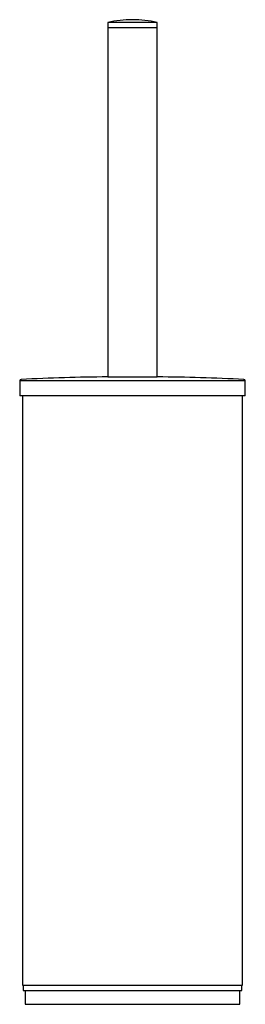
# Model space of a CAD drawing. Header units: millimetres. Extents: x 3922.549 to 3922.631, y 1952.502 to 1952.861.
import ezdxf

# ---------------------------------------------------------------- set-up
doc = ezdxf.new("R2010")
doc.units = ezdxf.units.MM
doc.layers.add('SANINDUSA', color=3, linetype='Continuous')

msp = doc.modelspace()

# ---------------------------------------------------------------- linework, layer by layer
at = {"layer": 'SANINDUSA'}
for p, q in [((3922.581200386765, 1952.85978779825), (3922.581200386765, 1952.85793779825)), ((3922.599200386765, 1952.85978779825), (3922.581200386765, 1952.85978779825)), ((3922.581200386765, 1952.85793779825), (3922.581200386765, 1952.730739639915)), ((3922.581200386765, 1952.85793779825), (3922.599200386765, 1952.85793779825)), ((3922.599200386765, 1952.85793779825), (3922.599200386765, 1952.85978779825)), ((3922.599200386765, 1952.730739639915), (3922.599200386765, 1952.85793779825)), ((3922.549200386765, 1952.729311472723), (3922.549200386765, 1952.72378779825)), ((3922.631200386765, 1952.729311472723), (3922.549200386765, 1952.729311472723)), ((3922.581200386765, 1952.730739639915), (3922.599200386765, 1952.730739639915)), ((3922.631200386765, 1952.72378779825), (3922.631200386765, 1952.729311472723)), ((3922.631200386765, 1952.72378779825), (3922.549200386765, 1952.72378779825)), ((3922.550200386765, 1952.72378779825), (3922.550200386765, 1952.50928779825)), ((3922.630200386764, 1952.50928779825), (3922.630200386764, 1952.72378779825)), ((3922.550200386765, 1952.50928779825), (3922.590200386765, 1952.50928779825)), ((3922.550450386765, 1952.50928779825), (3922.550450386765, 1952.50728779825)), ((3922.550450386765, 1952.50728779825), (3922.590200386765, 1952.50728779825)), ((3922.551200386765, 1952.50728779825), (3922.551200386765, 1952.50228779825)), ((3922.590200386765, 1952.50928779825), (3922.630200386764, 1952.50928779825)), ((3922.590200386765, 1952.50728779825), (3922.629950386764, 1952.50728779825)), ((3922.629200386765, 1952.50228779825), (3922.629200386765, 1952.50728779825)), ((3922.629950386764, 1952.50728779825), (3922.629950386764, 1952.50928779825)), ((3922.551200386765, 1952.50228779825), (3922.590200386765, 1952.50228779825)), ((3922.590200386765, 1952.50228779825), (3922.629200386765, 1952.50228779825))]:
    msp.add_line(p, q, dxfattribs=at)
for centre, radius, start, end in [((3922.590200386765, 1952.81978779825), 0.04100000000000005, 89.99988830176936, 102.6803834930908), ((3922.590200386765, 1952.81978779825), 0.04100000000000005, 77.3196165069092, 89.99988830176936), ((3922.549700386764, 1952.729311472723), 0.0005000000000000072, 92.76190121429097, 180), ((3922.590200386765, 1951.88978779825), 0.8410000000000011, 90.61316511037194, 92.76190121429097), ((3922.590200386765, 1951.88978779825), 0.8410000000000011, 87.23809878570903, 89.38683488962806), ((3922.630700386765, 1952.729311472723), 0.0005, 0, 87.23809878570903)]:
    msp.add_arc(centre, radius, start, end, dxfattribs=at)

doc.saveas('drawing.dxf')
